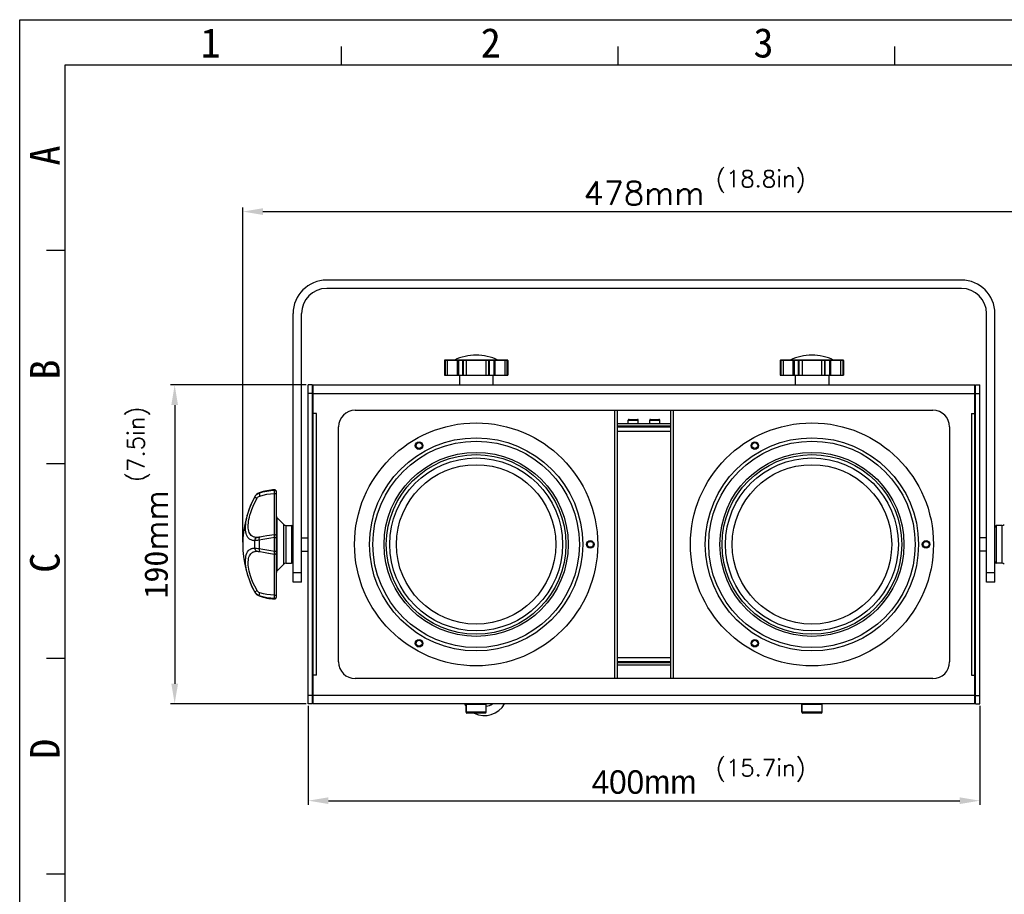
# Model space of a CAD drawing. Header units: millimetres. Extents: x 31915 to 33453, y -19763 to -18675.
# Tile 16 of 31: x 31915 to 32501, y -19196 to -18675. Entities that reach past the tile are written whole.
import ezdxf

# ---------------------------------------------------------------- set-up
doc = ezdxf.new("R2010")
doc.units = ezdxf.units.MM
doc.linetypes.add('ACAD_ISO02W100', pattern=[15, 12, -3])
for name, color, linetype in [('\\M+5CDBC\\M+5B2E32', 7, 'ACAD_ISO02W100'), ('ALLEN-SCREW-M8_028SOLIDLINE', 7, 'Continuous'), ('DM-M10-L-01_028SOLIDLINE', 7, 'Continuous'), ('LA-1015-02_028SOLIDLINE', 7, 'Continuous'), ('LA1404-03-00TEXT', 7, 'Continuous'), ('LA3137-01_028SOLIDLINE', 7, 'Continuous'), ('LA3137-02_028SOLIDLINE', 7, 'Continuous'), ('LA3137-03_028SOLIDLINE', 7, 'Continuous'), ('LA3137-04_028SOLIDLINE', 7, 'Continuous'), ('LA3137-05_028SOLIDLINE', 7, 'Continuous'), ('M10_028SOLIDLINE', 7, 'Continuous'), ('PCB3137-01_028SOLIDLINE', 7, 'Continuous'), ('SAFETY-RING-M6_028SOLIDLINE', 7, 'Continuous')]:
    doc.layers.add(name, color=color, linetype=linetype)
doc.styles.add('STYLE1', font='txt.shx')
doc.styles.add('TEXTSTYLE_2', font='SimSun Regular.ttf')
doc.dimstyles.new('11', dxfattribs={"dimtxt": 7, "dimasz": 6, "dimexe": 1.25, "dimexo": 0.625, "dimgap": 2, "dimtad": 1, "dimtxsty": 'STYLE1', "dimcen": 2.5, "dimclrd": 3, "dimclre": 3, "dimclrt": 3, "dimadec": 0, "dimazin": 0, "dimtfac": 1, "dimtmove": 0, "dimatfit": 3, "dimfxl": 0, "dimarcsym": 0})

# ---------------------------------------------------------------- blocks, each defined once
blk = doc.blocks.new('*D1')
at = {"layer": '\\M+5CDBC\\M+5B2E32', "color": 3, "linetype": 'ByBlock', "lineweight": -2}
for p, q in [((32047.58, -18986.59), (32047.58, -18787.03)), ((32059.58, -18789.53), (32513.58, -18789.53)), ((32525.58, -18986.59), (32525.58, -18787.03))]:
    blk.add_line(p, q, dxfattribs=at)
at = {"layer": '\\M+5CDBC\\M+5B2E32', "color": 3, "linetype": 'ByBlock'}
for points in [[(32059.58, -18787.53), (32059.58, -18791.53), (32047.58, -18789.53)], [(32513.58, -18787.53), (32513.58, -18791.53), (32525.58, -18789.53)]]:
    blk.add_solid(points, dxfattribs=at)
at = {"layer": 'Defpoints', "color": 0, "linetype": 'ByBlock'}
for p in [(32525.58, -18789.53), (32047.58, -18987.84), (32525.58, -18987.84)]:
    blk.add_point(p, dxfattribs=at)
at = {"layer": '\\M+5CDBC\\M+5B2E32', "color": 3, "linetype": 'ByBlock', "insert": (32286.58, -18778.53), "char_height": 14, "attachment_point": 5, "style": 'STYLE1'}
blk.add_mtext('478{\\Ftxt.shx|c1;mm\\fSwis721 LtCn BT|b0|i0|c134|p34;}', dxfattribs=at)
blk = doc.blocks.new('*D2')
at = {"layer": '\\M+5CDBC\\M+5B2E32', "color": 3, "linetype": 'ByBlock', "lineweight": -2}
for p, q in [((32086.58, -19084.09), (32086.58, -19143.06)), ((32486.58, -19084.09), (32486.58, -19143.06)), ((32098.58, -19140.56), (32474.58, -19140.56))]:
    blk.add_line(p, q, dxfattribs=at)
at = {"layer": '\\M+5CDBC\\M+5B2E32', "color": 3, "linetype": 'ByBlock'}
for points in [[(32098.58, -19138.56), (32098.58, -19142.56), (32086.58, -19140.56)], [(32474.58, -19138.56), (32474.58, -19142.56), (32486.58, -19140.56)]]:
    blk.add_solid(points, dxfattribs=at)
at = {"layer": 'Defpoints', "color": 0, "linetype": 'ByBlock'}
for p in [(32086.58, -19082.84), (32486.58, -19082.84), (32486.58, -19140.56)]:
    blk.add_point(p, dxfattribs=at)
at = {"layer": '\\M+5CDBC\\M+5B2E32', "color": 3, "linetype": 'ByBlock', "insert": (32286.58, -19129.56), "char_height": 14, "attachment_point": 5}
blk.add_mtext('{\\fゅ供穝い堵|b0|i0|c136|p49;400mm}', dxfattribs=at)
blk = doc.blocks.new('*D3')
at = {"layer": '\\M+5CDBC\\M+5B2E32', "color": 3, "linetype": 'ByBlock', "lineweight": -2}
for p, q in [((32085.33, -18892.84), (32004.51, -18892.84)), ((32007.01, -18904.84), (32007.01, -19070.84)), ((32085.33, -19082.84), (32004.51, -19082.84))]:
    blk.add_line(p, q, dxfattribs=at)
at = {"layer": '\\M+5CDBC\\M+5B2E32', "color": 3, "linetype": 'ByBlock'}
for points in [[(32005.01, -18904.84), (32009.01, -18904.84), (32007.01, -18892.84)], [(32005.01, -19070.84), (32009.01, -19070.84), (32007.01, -19082.84)]]:
    blk.add_solid(points, dxfattribs=at)
at = {"layer": 'Defpoints', "color": 0, "linetype": 'ByBlock'}
for p in [(32086.58, -18892.84), (32007.01, -19082.84), (32086.58, -19082.84)]:
    blk.add_point(p, dxfattribs=at)
at = {"layer": '\\M+5CDBC\\M+5B2E32', "color": 3, "linetype": 'ByBlock', "insert": (31996.01, -18987.84), "char_height": 14, "attachment_point": 5, "rotation": 90}
blk.add_mtext('190{\\Ftxt.shx|c1;mm\\fSwis721 LtCn BT|b0|i0|c134|p34;}', dxfattribs=at)

msp = doc.modelspace()

# ---------------------------------------------------------------- linework, layer by layer
at = {"color": 2}
for p, q in [((31914.7, -19763.13), (31914.7, -18675.17)), ((31914.7, -18675.17), (33453.39, -18675.17))]:
    msp.add_line(p, q, dxfattribs=at)
at = {"color": 7}
for p, q in [((32106.47, -18702.16), (32106.47, -18691.19)), ((32271.25, -18702.16), (32271.25, -18691.19)), ((32436.03, -18702.16), (32436.03, -18691.19)), ((31941.7, -19736.13), (31941.7, -18702.16)), ((31941.7, -18702.16), (33426.39, -18702.16)), ((31930.73, -18812.53), (31941.7, -18812.53)), ((31930.73, -18939.57), (31941.7, -18939.57)), ((31930.73, -19055.71), (31941.7, -19055.71)), ((31930.73, -19184.19), (31941.7, -19184.19))]:
    msp.add_line(p, q, dxfattribs=at)
at = {"layer": 'ALLEN-SCREW-M8_028SOLIDLINE', "color": 7}
for p, q in [((32192.58, -19083.34), (32180.58, -19083.34)), ((32180.58, -19083.34), (32180.58, -19087.84)), ((32180.58, -19087.84), (32180.58, -19083.34)), ((32192.58, -19087.84), (32192.58, -19083.34)), ((32392.58, -19083.34), (32380.58, -19083.34)), ((32380.58, -19083.34), (32380.58, -19087.84)), ((32380.58, -19087.84), (32380.58, -19083.34)), ((32392.58, -19087.84), (32392.58, -19083.34)), ((32192.58, -19087.84), (32180.58, -19087.84)), ((32192.08, -19088.34), (32181.08, -19088.34)), ((32392.58, -19087.84), (32380.58, -19087.84)), ((32392.08, -19088.34), (32381.08, -19088.34))]:
    msp.add_line(p, q, dxfattribs=at)
for centre, start, end in [((32181.08, -19083.34), 90, 180), ((32192.08, -19083.34), 0, 90), ((32381.08, -19083.34), 90, 180), ((32392.08, -19083.34), 0, 90), ((32181.08, -19087.84), 180, 270), ((32192.08, -19087.84), 270, 0), ((32381.08, -19087.84), 180, 270), ((32392.08, -19087.84), 270, 0)]:
    msp.add_arc(centre, 0.5, start, end, dxfattribs=at)
at = {"layer": 'DM-M10-L-01_028SOLIDLINE', "color": 7}
for p, q in [((32167.7, -18878.29), (32167.7, -18887.04)), ((32205.46, -18878.29), (32167.7, -18878.29)), ((32205.21, -18878.04), (32167.95, -18878.04)), ((32168.11, -18878.29), (32168.11, -18887.04)), ((32168.28, -18887.04), (32168.28, -18878.29)), ((32169.55, -18887.04), (32169.55, -18878.29)), ((32173.63, -18878.02), (32199.53, -18878.02)), ((32175.25, -18878.29), (32175.25, -18887.04)), ((32175.88, -18878.29), (32175.88, -18887.04)), ((32176.04, -18878.29), (32176.04, -18887.04)), ((32176.18, -18878.06), (32176.26, -18878.04)), ((32178.64, -18887.04), (32178.64, -18878.04)), ((32178.98, -18887.04), (32178.98, -18878.04)), ((32180.88, -18887.04), (32180.88, -18878.29)), ((32192.28, -18878.29), (32192.28, -18887.04)), ((32194.18, -18887.04), (32194.18, -18878.04)), ((32194.52, -18887.04), (32194.52, -18878.04)), ((32196.98, -18878.06), (32196.9, -18878.04)), ((32197.12, -18878.29), (32197.12, -18887.04)), ((32197.29, -18887.04), (32197.29, -18878.29)), ((32197.91, -18887.04), (32197.91, -18878.29)), ((32203.61, -18878.29), (32203.61, -18887.04)), ((32204.89, -18878.29), (32204.89, -18887.04)), ((32205.06, -18878.29), (32205.06, -18887.04)), ((32205.46, -18878.29), (32205.46, -18887.04)), ((32367.7, -18878.29), (32367.7, -18887.04)), ((32405.46, -18878.29), (32367.7, -18878.29)), ((32405.21, -18878.04), (32367.95, -18878.04)), ((32368.11, -18878.29), (32368.11, -18887.04)), ((32368.28, -18887.04), (32368.28, -18878.29)), ((32369.55, -18887.04), (32369.55, -18878.29)), ((32373.63, -18878.02), (32399.53, -18878.02)), ((32375.25, -18878.29), (32375.25, -18887.04)), ((32375.88, -18878.29), (32375.88, -18887.04)), ((32376.04, -18878.29), (32376.04, -18887.04)), ((32376.18, -18878.06), (32376.26, -18878.04)), ((32378.64, -18887.04), (32378.64, -18878.04)), ((32378.98, -18887.04), (32378.98, -18878.04)), ((32380.88, -18887.04), (32380.88, -18878.29)), ((32392.28, -18878.29), (32392.28, -18887.04)), ((32394.18, -18887.04), (32394.18, -18878.04)), ((32394.52, -18887.04), (32394.52, -18878.04)), ((32396.98, -18878.06), (32396.9, -18878.04)), ((32397.12, -18878.29), (32397.12, -18887.04)), ((32397.29, -18887.04), (32397.29, -18878.29)), ((32397.91, -18887.04), (32397.91, -18878.29)), ((32403.61, -18878.29), (32403.61, -18887.04)), ((32404.89, -18878.29), (32404.89, -18887.04)), ((32405.06, -18878.29), (32405.06, -18887.04)), ((32405.46, -18878.29), (32405.46, -18887.04)), ((32167.7, -18887.04), (32205.46, -18887.04)), ((32176.58, -18887.04), (32176.58, -18892.84)), ((32196.58, -18887.04), (32196.58, -18892.84)), ((32367.7, -18887.04), (32405.46, -18887.04)), ((32376.58, -18887.04), (32376.58, -18892.84)), ((32396.58, -18887.04), (32396.58, -18892.84))]:
    msp.add_line(p, q, dxfattribs=at)
for points in [[(32168.11, -18878.29), (32168.12, -18878.2), (32168.17, -18878.11), (32168.24, -18878.06), (32168.32, -18878.04)], [(32168.28, -18878.29), (32168.29, -18878.2), (32168.34, -18878.11), (32168.41, -18878.06), (32168.49, -18878.04)], [(32169.55, -18878.29), (32169.56, -18878.2), (32169.6, -18878.11), (32169.64, -18878.06), (32169.7, -18878.04)], [(32175.25, -18878.29), (32175.27, -18878.2), (32175.32, -18878.11), (32175.4, -18878.06), (32175.5, -18878.04)], [(32175.88, -18878.29), (32175.89, -18878.2), (32175.94, -18878.11), (32176.01, -18878.06), (32176.09, -18878.04)], [(32176.04, -18878.29), (32176.06, -18878.2), (32176.11, -18878.11), (32176.18, -18878.06)], [(32180.88, -18878.29), (32180.87, -18878.2), (32180.85, -18878.11), (32180.82, -18878.06), (32180.79, -18878.04)], [(32192.28, -18878.29), (32192.29, -18878.2), (32192.31, -18878.11), (32192.34, -18878.06), (32192.38, -18878.04)], [(32197.12, -18878.29), (32197.1, -18878.2), (32197.05, -18878.11), (32196.98, -18878.06)], [(32197.29, -18878.29), (32197.27, -18878.2), (32197.22, -18878.11), (32197.15, -18878.06), (32197.07, -18878.04)], [(32197.91, -18878.29), (32197.89, -18878.2), (32197.84, -18878.11), (32197.76, -18878.06), (32197.67, -18878.04)], [(32203.61, -18878.29), (32203.6, -18878.2), (32203.57, -18878.11), (32203.52, -18878.06), (32203.46, -18878.04)], [(32204.89, -18878.29), (32204.87, -18878.2), (32204.82, -18878.11), (32204.75, -18878.06), (32204.67, -18878.04)], [(32205.06, -18878.29), (32205.04, -18878.2), (32204.99, -18878.11), (32204.92, -18878.06), (32204.84, -18878.04)], [(32368.11, -18878.29), (32368.12, -18878.2), (32368.17, -18878.11), (32368.24, -18878.06), (32368.32, -18878.04)], [(32368.28, -18878.29), (32368.29, -18878.2), (32368.34, -18878.11), (32368.41, -18878.06), (32368.49, -18878.04)], [(32369.55, -18878.29), (32369.56, -18878.2), (32369.6, -18878.11), (32369.64, -18878.06), (32369.7, -18878.04)], [(32375.25, -18878.29), (32375.27, -18878.2), (32375.32, -18878.11), (32375.4, -18878.06), (32375.5, -18878.04)], [(32375.88, -18878.29), (32375.89, -18878.2), (32375.94, -18878.11), (32376.01, -18878.06), (32376.09, -18878.04)], [(32376.04, -18878.29), (32376.06, -18878.2), (32376.11, -18878.11), (32376.18, -18878.06)], [(32380.88, -18878.29), (32380.87, -18878.2), (32380.85, -18878.11), (32380.82, -18878.06), (32380.79, -18878.04)], [(32392.28, -18878.29), (32392.29, -18878.2), (32392.31, -18878.11), (32392.34, -18878.06), (32392.38, -18878.04)], [(32397.12, -18878.29), (32397.1, -18878.2), (32397.05, -18878.11), (32396.98, -18878.06)], [(32397.29, -18878.29), (32397.27, -18878.2), (32397.22, -18878.11), (32397.15, -18878.06), (32397.07, -18878.04)], [(32397.91, -18878.29), (32397.89, -18878.2), (32397.84, -18878.11), (32397.76, -18878.06), (32397.67, -18878.04)], [(32403.61, -18878.29), (32403.6, -18878.2), (32403.57, -18878.11), (32403.52, -18878.06), (32403.46, -18878.04)], [(32404.89, -18878.29), (32404.87, -18878.2), (32404.82, -18878.11), (32404.75, -18878.06), (32404.67, -18878.04)], [(32405.06, -18878.29), (32405.04, -18878.2), (32404.99, -18878.11), (32404.92, -18878.06), (32404.84, -18878.04)]]:
    msp.add_lwpolyline(points, dxfattribs=at)
for centre, radius, start, end in [((32167.95, -18878.29), 0.25, 90, 180), ((32173.52, -18877.79), 0.25, 270, 295.73352), ((32186.66, -18905.04), 30, 90.14687, 115.73352), ((32186.5, -18905.04), 30, 64.26648, 89.85313), ((32199.64, -18877.79), 0.25, 244.26648, 270), ((32205.21, -18878.29), 0.25, 0, 90), ((32367.95, -18878.29), 0.25, 90, 180), ((32373.52, -18877.79), 0.25, 270, 295.73352), ((32386.66, -18905.04), 30, 90.14687, 115.73352), ((32386.5, -18905.04), 30, 64.26648, 89.85313), ((32399.64, -18877.79), 0.25, 244.26648, 270), ((32405.21, -18878.29), 0.25, 0, 90)]:
    msp.add_arc(centre, radius, start, end, dxfattribs=at)
at = {"layer": 'LA-1015-02_028SOLIDLINE', "color": 7}
for centre, radius in [((32186.58, -18987.84), 72.4), ((32386.58, -18987.84), 72.4), ((32186.58, -18987.84), 63.5), ((32386.58, -18987.84), 63.5), ((32186.58, -18987.84), 61.5), ((32152.58, -18928.95), 2.25), ((32386.58, -18987.84), 61.5), ((32352.58, -18928.95), 2.25), ((32186.58, -18987.84), 54.83), ((32186.58, -18987.84), 53.5), ((32186.58, -18987.84), 51.5), ((32386.58, -18987.84), 54.83), ((32386.58, -18987.84), 53.5), ((32386.58, -18987.84), 51.5), ((32186.58, -18987.84), 47.5), ((32386.58, -18987.84), 47.5), ((32254.58, -18987.84), 2.25), ((32454.58, -18987.84), 2.25), ((32152.58, -19046.73), 2.25), ((32352.58, -19046.73), 2.25)]:
    msp.add_circle(centre, radius, dxfattribs=at)
at = {"layer": 'LA3137-01_028SOLIDLINE', "color": 7}
for p, q in [((32475.58, -18830.34), (32097.58, -18830.34)), ((32475.58, -18835.34), (32097.58, -18835.34)), ((32077.58, -19010.34), (32077.58, -18850.34)), ((32082.58, -19010.34), (32082.58, -18850.34)), ((32490.58, -19010.34), (32490.58, -18850.34)), ((32495.58, -19010.34), (32495.58, -18850.34)), ((32077.58, -19004.61), (32082.58, -19004.61)), ((32490.58, -19004.61), (32495.58, -19004.61)), ((32082.58, -19010.34), (32077.58, -19010.34)), ((32495.58, -19010.34), (32490.58, -19010.34))]:
    msp.add_line(p, q, dxfattribs=at)
for centre, radius, start, end in [((32097.58, -18850.34), 20, 90, 180), ((32475.58, -18850.34), 20, 0, 90), ((32097.58, -18850.34), 15, 90, 180), ((32475.58, -18850.34), 15, 0, 90)]:
    msp.add_arc(centre, radius, start, end, dxfattribs=at)
at = {"layer": 'LA3137-02_028SOLIDLINE', "color": 7}
for p, q in [((32089.08, -18915.84), (32089.58, -18915.84)), ((32270.58, -18915.84), (32302.58, -18915.84)), ((32483.58, -18915.84), (32484.08, -18915.84)), ((32089.58, -19059.84), (32089.08, -19059.84)), ((32302.58, -19059.84), (32270.58, -19059.84)), ((32484.08, -19059.84), (32483.58, -19059.84))]:
    msp.add_line(p, q, dxfattribs=at)
at = {"layer": 'LA3137-02_028SOLIDLINE', "color": 255}
for p, q in [((32089.58, -18917.34), (32089.08, -18917.34)), ((32302.58, -18917.34), (32270.58, -18917.34)), ((32484.08, -18917.34), (32483.58, -18917.34)), ((32089.08, -19058.34), (32089.58, -19058.34)), ((32302.58, -19058.34), (32270.58, -19058.34)), ((32483.58, -19058.34), (32484.08, -19058.34))]:
    msp.add_line(p, q, dxfattribs=at)
at = {"layer": 'LA3137-03_028SOLIDLINE', "color": 7}
for p, q in [((32086.58, -19082.84), (32086.58, -18892.84)), ((32089.08, -18892.84), (32086.58, -18892.84)), ((32484.08, -18892.84), (32486.58, -18892.84)), ((32486.58, -19082.84), (32486.58, -18892.84)), ((32089.08, -18897.84), (32086.58, -18897.84)), ((32484.08, -18897.84), (32486.58, -18897.84)), ((32089.08, -19077.84), (32086.58, -19077.84)), ((32089.08, -19082.84), (32086.58, -19082.84)), ((32484.08, -19077.84), (32486.58, -19077.84)), ((32484.08, -19082.84), (32486.58, -19082.84))]:
    msp.add_line(p, q, dxfattribs=at)
at = {"layer": 'LA3137-03_028SOLIDLINE', "color": 255}
for p, q in [((32089.08, -19082.84), (32089.08, -18892.84)), ((32484.08, -19082.84), (32484.08, -18892.84)), ((32089.58, -18917.84), (32089.08, -18917.84)), ((32270.58, -18917.84), (32302.58, -18917.84)), ((32484.08, -18917.84), (32483.58, -18917.84)), ((32270.58, -18920.34), (32302.58, -18920.34)), ((32089.08, -18981.34), (32089.58, -18981.34)), ((32484.08, -18981.34), (32483.58, -18981.34)), ((32089.08, -18994.34), (32089.58, -18994.34)), ((32484.08, -18994.34), (32483.58, -18994.34)), ((32089.58, -19057.84), (32089.08, -19057.84)), ((32302.58, -19055.34), (32270.58, -19055.34)), ((32302.58, -19057.84), (32270.58, -19057.84)), ((32484.08, -19057.84), (32483.58, -19057.84))]:
    msp.add_line(p, q, dxfattribs=at)
at = {"layer": 'LA3137-04_028SOLIDLINE', "color": 255}
for p, q in [((32089.58, -19082.84), (32089.58, -18892.84)), ((32089.58, -18892.84), (32483.58, -18892.84)), ((32483.58, -19082.84), (32483.58, -18892.84)), ((32089.58, -18897.84), (32483.58, -18897.84)), ((32091.58, -18909.84), (32089.58, -18909.84)), ((32091.58, -19065.84), (32091.58, -18909.84)), ((32114.58, -18907.84), (32458.58, -18907.84)), ((32481.58, -18909.84), (32483.58, -18909.84)), ((32481.58, -18909.84), (32481.58, -19065.84)), ((32104.58, -19057.84), (32104.58, -18917.84)), ((32468.58, -18917.84), (32468.58, -19057.84)), ((32091.58, -19065.84), (32089.58, -19065.84)), ((32481.58, -19065.84), (32483.58, -19065.84)), ((32458.58, -19067.84), (32114.58, -19067.84)), ((32483.58, -19077.84), (32089.58, -19077.84)), ((32483.58, -19082.84), (32089.58, -19082.84))]:
    msp.add_line(p, q, dxfattribs=at)
for centre, start, end in [((32114.58, -18917.84), 90, 180), ((32458.58, -18917.84), 0, 90), ((32114.58, -19057.84), 180, 270), ((32458.58, -19057.84), 270, 0)]:
    msp.add_arc(centre, 10, start, end, dxfattribs=at)
at = {"layer": 'LA3137-05_028SOLIDLINE', "color": 255}
for p, q in [((32269.08, -18907.84), (32269.08, -19067.84)), ((32270.58, -18907.84), (32270.58, -19067.84)), ((32302.58, -19067.84), (32302.58, -18907.84)), ((32304.08, -19067.84), (32304.08, -18907.84))]:
    msp.add_line(p, q, dxfattribs=at)
for centre in [(32152.58, -18928.95), (32352.58, -18928.95), (32254.58, -18987.84), (32454.58, -18987.84), (32152.58, -19046.73), (32352.58, -19046.73)]:
    msp.add_circle(centre, 1.75, dxfattribs=at)
at = {"layer": 'M10_028SOLIDLINE', "color": 7}
for p, q in [((32054.68, -18959.55), (32054.68, -18959.47)), ((32057.39, -18957.12), (32057.39, -18957.22)), ((32066.41, -18982.05), (32066.41, -18957.61)), ((32066.55, -18955.61), (32066.55, -18955.35)), ((32067.53, -18956.29), (32067.58, -18956.6)), ((32067.58, -19019.33), (32067.58, -18956.35)), ((32067.87, -18971.88), (32067.87, -19003.8)), ((32067.87, -18971.88), (32072, -18976.01)), ((32072, -18999.68), (32072, -18976.01)), ((32073.41, -18999.09), (32073.41, -18976.59)), ((32073.41, -18976.59), (32076.58, -18976.59)), ((32073.41, -18976.59), (32076.58, -18976.59)), ((32076.58, -18976.59), (32076.58, -18999.09)), ((32499.75, -18976.59), (32496.58, -18976.59)), ((32499.75, -18976.59), (32496.58, -18976.59)), ((32496.58, -18999.09), (32496.58, -18976.59)), ((32499.75, -18976.59), (32499.75, -18999.09)), ((32066.55, -18983.79), (32066.47, -18982.9)), ((32066.55, -18991.89), (32066.55, -18983.79)), ((32082.58, -18983.84), (32086.58, -18983.84)), ((32490.58, -18983.84), (32486.58, -18983.84)), ((32054.68, -18990.05), (32054.68, -18985.64)), ((32057.39, -18985.37), (32057.39, -18990.31)), ((32061.98, -18992.85), (32064.05, -18993.22)), ((32062.93, -18993.02), (32063.09, -18993.05)), ((32064.05, -18993.22), (32066.41, -18993.64)), ((32064.05, -18993.22), (32066.41, -18993.64)), ((32066.41, -18993.58), (32066.44, -18993.14)), ((32066.41, -18993.64), (32066.41, -18993.58)), ((32066.41, -19018.07), (32066.41, -18993.64)), ((32082.58, -18991.84), (32086.58, -18991.84)), ((32490.58, -18991.84), (32486.58, -18991.84)), ((32072, -18999.68), (32067.87, -19003.8)), ((32073.41, -18999.09), (32076.58, -18999.09)), ((32073.41, -18999.09), (32076.58, -18999.09)), ((32499.75, -18999.09), (32496.58, -18999.09)), ((32499.75, -18999.09), (32496.58, -18999.09)), ((32054.68, -19016.13), (32056.1, -19015.38)), ((32054.68, -19016.21), (32054.68, -19016.13)), ((32057.39, -19018.46), (32057.39, -19018.56)), ((32066.55, -19020.33), (32066.55, -19020.07)), ((32067.53, -19019.4), (32067.58, -19019.08))]:
    msp.add_line(p, q, dxfattribs=at)
for points in [[(32054.68, -18985.64), (32054.36, -18985.63), (32054.02, -18985.6), (32053.67, -18985.56), (32053.29, -18985.48), (32052.9, -18985.37), (32052.48, -18985.21), (32052.03, -18984.98), (32051.57, -18984.67), (32051.1, -18984.25), (32050.63, -18983.68), (32050.19, -18982.97), (32049.85, -18982.16), (32049.58, -18981.28), (32049.4, -18980.35), (32049.28, -18979.36), (32049.23, -18978.29), (32049.24, -18977.16), (32049.31, -18976), (32049.45, -18974.8), (32049.65, -18973.54), (32049.91, -18972.18), (32050.27, -18970.7), (32050.73, -18969.03), (32051.36, -18967.1), (32052.19, -18964.89), (32053.28, -18962.38), (32054.68, -18959.55)], [(32056.1, -18983.75), (32055.78, -18983.75), (32055.46, -18983.73), (32055.12, -18983.69), (32054.76, -18983.63), (32054.37, -18983.53), (32053.97, -18983.39), (32053.54, -18983.19), (32053.09, -18982.92), (32052.63, -18982.54), (32052.18, -18982.04), (32051.76, -18981.4), (32051.42, -18980.67), (32051.17, -18979.89), (32050.99, -18979.05), (32050.87, -18978.16), (32050.82, -18977.19), (32050.84, -18976.17), (32050.91, -18975.13), (32051.04, -18974.05), (32051.23, -18972.91), (32051.49, -18971.68), (32051.83, -18970.35), (32052.28, -18968.84), (32052.89, -18967.1), (32053.69, -18965.11), (32054.74, -18962.85), (32056.1, -18960.31)], [(32054.68, -18959.55), (32055.18, -18958.79), (32055.82, -18958.13), (32056.56, -18957.6), (32057.39, -18957.22)], [(32054.68, -18959.55), (32055.65, -18960.07), (32056.1, -18960.31)], [(32056.1, -18960.31), (32056.4, -18959.88), (32056.78, -18959.51), (32057.23, -18959.22), (32057.73, -18959.01)], [(32057.39, -18957.22), (32057.36, -18957.36), (32057.37, -18957.63), (32057.45, -18958.02), (32057.57, -18958.49), (32057.73, -18959.01)], [(32057.39, -18957.22), (32059.6, -18956.54), (32061.88, -18956.05), (32064.2, -18955.73), (32066.55, -18955.61)], [(32057.73, -18959.01), (32059.82, -18958.41), (32061.98, -18957.98), (32064.18, -18957.71), (32066.41, -18957.61)], [(32066.41, -18957.61), (32066.41, -18957.13), (32066.42, -18956.68), (32066.44, -18956.28), (32066.47, -18955.96), (32066.51, -18955.73), (32066.55, -18955.61)], [(32066.41, -18957.61), (32066.76, -18957.61), (32067.08, -18957.61), (32067.35, -18957.61), (32067.52, -18957.6), (32067.58, -18957.6)], [(32066.55, -18955.61), (32066.86, -18955.65), (32067.15, -18955.78), (32067.38, -18956.01), (32067.53, -18956.29)], [(32054.68, -18985.64), (32054.76, -18985.11), (32054.96, -18984.63), (32055.26, -18984.22), (32055.65, -18983.92), (32056.1, -18983.75)], [(32057.73, -18983.55), (32057.23, -18983.63), (32056.78, -18983.69), (32056.4, -18983.73), (32056.1, -18983.75)], [(32057.39, -18985.37), (32057.36, -18984.83), (32057.37, -18984.35), (32057.45, -18983.95), (32057.57, -18983.68), (32057.73, -18983.55)], [(32066.55, -18983.79), (32064.2, -18984.2), (32061.88, -18984.61), (32059.6, -18985), (32057.39, -18985.37)], [(32066.41, -18982.05), (32061.98, -18982.83), (32059.82, -18983.2), (32057.73, -18983.55)], [(32066.47, -18982.9), (32066.42, -18982.27), (32066.41, -18982.1), (32066.41, -18982.05)], [(32066.55, -18983.79), (32066.86, -18983.8), (32067.15, -18983.81), (32067.38, -18983.84), (32067.53, -18983.88), (32067.58, -18983.92)], [(32057.39, -18985.37), (32056.56, -18985.46), (32055.82, -18985.54), (32055.18, -18985.6), (32054.68, -18985.64)], [(32054.68, -19016.13), (32053.24, -19013.23), (32052.14, -19010.66), (32051.3, -19008.4), (32050.67, -19006.44), (32050.21, -19004.76), (32049.86, -19003.26), (32049.6, -19001.87), (32049.41, -19000.57), (32049.29, -18999.35), (32049.23, -18998.16), (32049.24, -18997.02), (32049.31, -18995.95), (32049.46, -18994.96), (32049.68, -18994.02), (32049.99, -18993.16), (32050.39, -18992.36), (32050.87, -18991.69), (32051.36, -18991.18), (32051.85, -18990.81), (32052.33, -18990.54), (32052.78, -18990.35), (32053.2, -18990.22), (32053.6, -18990.14), (32053.98, -18990.08), (32054.33, -18990.05), (32054.68, -18990.05)], [(32056.1, -19015.38), (32054.71, -19012.77), (32053.64, -19010.45), (32052.83, -19008.42), (32052.22, -19006.65), (32051.77, -19005.13), (32051.44, -19003.78), (32051.18, -19002.52), (32051, -19001.36), (32050.88, -19000.25), (32050.83, -18999.19), (32050.83, -18998.15), (32050.91, -18997.19), (32051.05, -18996.3), (32051.27, -18995.46), (32051.56, -18994.68), (32051.95, -18993.97), (32052.41, -18993.37), (32052.89, -18992.91), (32053.37, -18992.59), (32053.82, -18992.35), (32054.26, -18992.19), (32054.67, -18992.07), (32055.05, -18992), (32055.42, -18991.96), (32055.76, -18991.94), (32056.1, -18991.93)], [(32054.68, -18990.05), (32054.76, -18990.57), (32054.96, -18991.05), (32055.26, -18991.46), (32055.65, -18991.76), (32056.1, -18991.93)], [(32054.68, -18990.05), (32055.18, -18990.08), (32055.82, -18990.14), (32056.56, -18990.22), (32057.39, -18990.31)], [(32056.1, -18991.93), (32056.4, -18991.95), (32056.78, -18991.99), (32057.23, -18992.05), (32057.73, -18992.13)], [(32057.39, -18990.31), (32057.36, -18990.85), (32057.37, -18991.33), (32057.45, -18991.73), (32057.57, -18992), (32057.73, -18992.13)], [(32057.39, -18990.31), (32059.61, -18990.68), (32061.88, -18991.07), (32064.2, -18991.48), (32066.55, -18991.89)], [(32057.73, -18992.13), (32059.83, -18992.48), (32061.98, -18992.85)], [(32066.44, -18993.14), (32066.51, -18992.36), (32066.55, -18991.89)], [(32066.55, -18991.89), (32066.86, -18991.89), (32067.15, -18991.87), (32067.38, -18991.84), (32067.53, -18991.81), (32067.58, -18991.77)], [(32057.39, -19018.46), (32056.56, -19018.08), (32055.82, -19017.55), (32055.18, -19016.89), (32054.68, -19016.13)], [(32057.73, -19016.68), (32057.23, -19016.46), (32056.78, -19016.17), (32056.4, -19015.8), (32056.1, -19015.38)], [(32057.39, -19018.46), (32057.36, -19018.32), (32057.37, -19018.05), (32057.45, -19017.66), (32057.57, -19017.19), (32057.73, -19016.68)], [(32066.55, -19020.07), (32064.2, -19019.95), (32061.88, -19019.64), (32059.61, -19019.14), (32057.39, -19018.46)], [(32066.41, -19018.07), (32064.18, -19017.97), (32061.98, -19017.71), (32059.83, -19017.27), (32057.73, -19016.68)], [(32066.55, -19020.07), (32066.51, -19019.96), (32066.47, -19019.73), (32066.44, -19019.4), (32066.42, -19019), (32066.41, -19018.55), (32066.41, -19018.07)], [(32066.41, -19018.07), (32066.76, -19018.07), (32067.08, -19018.07), (32067.35, -19018.08), (32067.52, -19018.08), (32067.58, -19018.08)], [(32066.55, -19020.07), (32066.86, -19020.03), (32067.15, -19019.9), (32067.38, -19019.68), (32067.53, -19019.4)]]:
    msp.add_lwpolyline(points, dxfattribs=at)
for centre, radius, start, end in [((32107.83, -18987.84), 60.25, 151.90541, 208.09459), ((32059.09, -18961.82), 5, 109.85242, 151.90541), ((32067.58, -18985.34), 30, 91.97611, 109.85242), ((32066.58, -18956.35), 1, 359.99987, 91.97611), ((32068.58, -18971.18), 1, 180, 224.99998), ((32073.41, -18974.59), 2, 224.99998, 270), ((32076.58, -18977.59), 1, 0, 90), ((32496.58, -18977.59), 1, 90, 180), ((32499.75, -18974.59), 2, 270, 315.00002), ((32066.58, -18983.03), 1, 360, 100.00593), ((32066.58, -18992.65), 1, 259.99407, 360), ((32073.41, -19001.09), 2, 90, 135.00002), ((32076.58, -18998.09), 1, 270, 0), ((32496.58, -18998.09), 1, 180, 270), ((32499.75, -19001.09), 2, 44.99998, 90), ((32068.58, -19004.51), 1, 135.00002, 180), ((32059.09, -19013.86), 5, 208.09459, 250.14758), ((32067.58, -18990.35), 30, 250.14758, 268.02389), ((32066.58, -19019.33), 1, 268.02385, 0.001)]:
    msp.add_arc(centre, radius, start, end, dxfattribs=at)
at = {"layer": 'PCB3137-01_028SOLIDLINE', "color": 7}
for p, q in [((32277.68, -18913.34), (32282.68, -18913.34)), ((32290.48, -18913.34), (32295.48, -18913.34)), ((32277.18, -18915.84), (32277.18, -18913.84)), ((32277.18, -18915.84), (32277.18, -18913.84)), ((32277.18, -18913.84), (32283.18, -18913.84)), ((32283.18, -18915.84), (32283.18, -18913.84)), ((32283.18, -18915.84), (32283.18, -18913.84)), ((32289.98, -18915.84), (32289.98, -18913.84)), ((32289.98, -18915.84), (32289.98, -18913.84)), ((32289.98, -18913.84), (32295.98, -18913.84)), ((32295.98, -18915.84), (32295.98, -18913.84)), ((32295.98, -18915.84), (32295.98, -18913.84))]:
    msp.add_line(p, q, dxfattribs=at)
for centre, start, end in [((32277.68, -18913.84), 90, 180), ((32282.68, -18913.84), 0, 90), ((32290.48, -18913.84), 90, 180), ((32295.48, -18913.84), 0, 90)]:
    msp.add_arc(centre, 0.5, start, end, dxfattribs=at)
at = {"layer": 'SAFETY-RING-M6_028SOLIDLINE', "color": 7}
for radius, start, end in [(13.75, 209.67458, 216.73305), (13.75, 243.58714, 330.32541), (8.25, 276.97273, 304.39667)]:
    msp.add_arc((32191.58, -19076.04), radius, start, end, dxfattribs=at)

# ---------------------------------------------------------------- texts
at = {"layer": '\\M+5CDBC\\M+5B2E32', "color": 2, "linetype": 'ByBlock', "char_height": 10, "width": 58.4572, "attachment_point": 1}
for s, insert in [('{\\Ftxt.shx|c0;(18.8in)}', (32329.3, -18764.96)), ('{\\Ftxt.shx|c0;(15.7in)}', (32329.3, -19115.99))]:
    msp.add_mtext(s, dxfattribs=dict(at, insert=insert))
at = {"layer": '\\M+5CDBC\\M+5B2E32', "color": 2, "linetype": 'ByBlock', "insert": (31978.96, -18950.65), "char_height": 10, "width": 58.4572, "attachment_point": 1, "rotation": 90}
msp.add_mtext('{\\Ftxt.shx|c0;(7.5in)}', dxfattribs=at)
at = {"layer": 'LA1404-03-00TEXT', "color": 3, "style": 'TEXTSTYLE_2'}
for s, p in [('1', (32022.48, -18697.71)), ('2', (32189.34, -18697.71)), ('3', (32351.76, -18697.71))]:
    msp.add_text(s, height=17.55, dxfattribs=at).set_placement(p)
for s, p in [('A', (31938.46, -18762.08)), ('B', (31938.46, -18889.64)), ('C', (31938.46, -19004.76)), ('D', (31938.46, -19115.64))]:
    msp.add_text(s, height=17.55, rotation=90, dxfattribs=at).set_placement(p)

# ---------------------------------------------------------------- dimensions: what is measured, and where the dimension line sits
at = {"layer": '\\M+5CDBC\\M+5B2E32', "color": 3, "linetype": 'ByBlock'}
for base, p1, p2, text, override, picture, middle in [((32525.58, -18789.53), (32047.58, -18987.84), (32525.58, -18987.84), '<>{\\Ftxt.shx|c1;mm\\fSwis721 LtCn BT|b0|i0|c134|p34;}', {"dimscale": 2, "dimdec": 1}, '*D1', (32286.58, -18778.53)), ((32486.58, -19140.56), (32086.58, -19082.84), (32486.58, -19082.84), '{\\f\\M+5A4E5\\M+5B9A9\\M+5B773\\M+5A4A4\\M+5B6C2|b0|i0|c136|p49;<>mm}', {"dimscale": 2, "dimdec": 1, "dimtxsty": 'Standard'}, '*D2', (32286.58, -19129.56))]:
    dim = msp.add_linear_dim(base=base, p1=p1, p2=p2, text=text, dimstyle='11', override=override, dxfattribs=at)
    dim.commit()
    dim.dimension.update_dxf_attribs({"geometry": picture, "text_midpoint": middle})
dim = msp.add_linear_dim(base=(32007.01, -19082.84), p1=(32086.58, -18892.84), p2=(32086.58, -19082.84), angle=90, text='<>{\\Ftxt.shx|c1;mm\\fSwis721 LtCn BT|b0|i0|c134|p34;}', dimstyle='11', override={"dimscale": 2, "dimdec": 1, "dimtxsty": 'Standard'}, dxfattribs=at)
dim.commit()
dim.dimension.update_dxf_attribs({"geometry": '*D3', "text_midpoint": (31996.01, -18987.84)})

doc.saveas('drawing.dxf')
